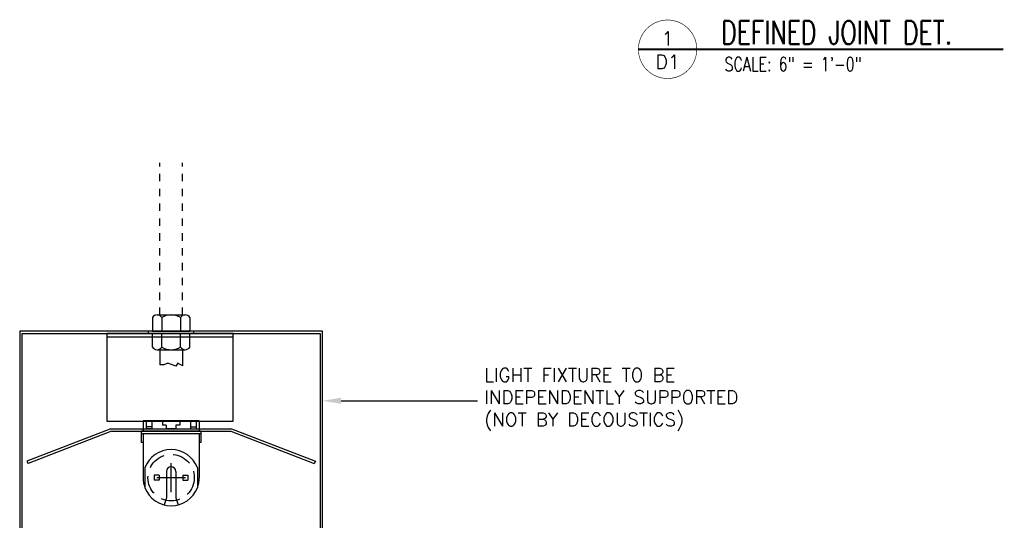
# Model space of a CAD drawing. Header units: inches. Extents: x 31 to 585, y 3457 to 3603.
# Tile 4 of 24: x 232.33 to 245.6, y 3493.54 to 3500.28. Entities that reach past the tile are written whole.
import ezdxf
from ezdxf import colors
from ezdxf.entities.mleader import LeaderData, LeaderLine
from ezdxf.enums import TextEntityAlignment as Align
from ezdxf.math import Vec2, Vec3

# ---------------------------------------------------------------- set-up
doc = ezdxf.new("R2010")
doc.units = ezdxf.units.IN
doc.header["$MEASUREMENT"] = 0
doc.linetypes.add('DASHED2', pattern=[0.375, 0.25, -0.125])
for name, color, linetype in [('1-FIXTURES', 1, 'Continuous'), ('1-TEXT', 2, 'Continuous'), ('1-TITLE', 4, 'Continuous')]:
    doc.layers.add(name, color=color, linetype=linetype)
doc.styles.add('TEXT', font='romans.shx')

# ---------------------------------------------------------------- blocks, each defined once
blk = doc.blocks.new('*U43')
at = {"layer": '1-TEXT', "color": 2, "style": 'TEXT'}
blk.add_attdef('VIEWNAME', (0.89, 0.061), '', height=0.25, dxfattribs=at)
at = {"layer": '1-TEXT', "style": 'TEXT'}
for tag, p in [('NOTE1', (0.926, -0.281)), ('NOTE2', (0.926, -0.463)), ('NOTE3', (0.926, -0.655)), ('NOTE4', (0.926, -0.832))]:
    blk.add_attdef(tag, p, '', height=0.125, dxfattribs=at)
blk.add_wipeout([(0.314, 0.314), (0.236, 0.304), (0.163, 0.275), (0.099, 0.229), (0.049, 0.168), (0.015, 0.097), (0.001, 0.02), (0.006, -0.059), (0.03, -0.134), (0.072, -0.2), (0.13, -0.254), (0.199, -0.292), (0.275, -0.312), (0.354, -0.312), (0.43, -0.292), (0.499, -0.254), (0.556, -0.2), (0.599, -0.134), (0.623, -0.059), (0.628, 0.02), (0.613, 0.097), (0.58, 0.168), (0.529, 0.229), (0.466, 0.275), (0.392, 0.304)])
at = {"layer": '1-TITLE', "const_width": 0.00651}
blk.add_lwpolyline([(0, 0, 1), (0.628, 0, 0.414214), (0.314, 0.314, 0.414214), (0, 0, 2.926408)], format="xyb", dxfattribs=at)
at = {"layer": '1-TITLE', "const_width": 0.02}
blk.add_lwpolyline([(0, 0), (3.923, 0)], dxfattribs=at)
at = {"layer": '1-TEXT', "style": 'TEXT'}
for tag, p in [('DETAIL#', (0.301, 0.094)), ('SHEET#', (0.306, -0.207))]:
    blk.add_attdef(tag, text='', height=0.125, dxfattribs=at).set_placement(p, align=Align.CENTER)

msp = doc.modelspace()

# ---------------------------------------------------------------- linework, layer by layer
at = {"layer": '1-FIXTURES', "color": 8, "linetype": 'DASHED2', "ltscale": 0.25}
for p, q in [((234.21576, 3496.3081), (234.21576, 3498.3579)), ((234.5246, 3496.3081), (234.5246, 3498.3579)), ((234.5246, 3496.3081), (234.5246, 3498.3579))]:
    msp.add_line(p, q, dxfattribs=at)
at = {"layer": '1-FIXTURES'}
for p, q in [((234.11768, 3496.27199), (234.11768, 3496.0901)), ((234.18023, 3496.3081), (234.56014, 3496.3081)), ((234.24278, 3496.27199), (234.24278, 3496.0901)), ((234.49759, 3496.27199), (234.49759, 3496.0901)), ((234.62268, 3496.27199), (234.62268, 3496.0901)), ((234.11768, 3495.87521), (234.11768, 3496.0571)), ((234.24278, 3495.87521), (234.24278, 3496.0571)), ((234.49759, 3495.87521), (234.49759, 3496.0571)), ((234.62268, 3495.87521), (234.62268, 3496.0571)), ((234.18023, 3495.8391), (234.56014, 3495.8391)), ((233.55822, 3494.7746), (232.42545, 3494.3371)), ((233.55822, 3494.7746), (235.18215, 3494.7746)), ((235.18215, 3494.7746), (236.31492, 3494.3371)), ((233.56706, 3494.7416), (232.44195, 3494.30852)), ((233.56706, 3494.7416), (235.1733, 3494.7416)), ((235.1733, 3494.7416), (236.29842, 3494.30852)), ((232.42545, 3494.3371), (232.44195, 3494.30852)), ((236.31492, 3494.3371), (236.29842, 3494.30852))]:
    msp.add_line(p, q, dxfattribs=at)
at = {"layer": '1-FIXTURES', "color": 8}
for p, q in [((235.20468, 3496.0071), (233.50468, 3496.0071)), ((234.74868, 3494.8816), (233.99168, 3494.8816)), ((233.99168, 3494.8816), (233.99168, 3494.7416)), ((234.03168, 3494.8816), (234.03168, 3494.7746)), ((234.10868, 3494.80219), (234.03168, 3494.80219)), ((234.10868, 3494.7746), (234.03168, 3494.7746)), ((234.10868, 3494.8816), (234.10868, 3494.7746)), ((234.25218, 3494.8816), (234.25218, 3494.8226)), ((234.30488, 3494.8226), (234.25218, 3494.8226)), ((234.30488, 3494.8226), (234.30488, 3494.7746)), ((234.43548, 3494.7746), (234.30488, 3494.7746)), ((234.48818, 3494.8226), (234.43548, 3494.8226)), ((234.43548, 3494.8226), (234.43548, 3494.7746)), ((234.48818, 3494.8816), (234.48818, 3494.8226)), ((234.63168, 3494.8816), (234.63168, 3494.7746)), ((234.63168, 3494.80219), (234.70868, 3494.80219)), ((234.63168, 3494.7746), (234.70868, 3494.7746)), ((234.70868, 3494.8816), (234.70868, 3494.7746)), ((234.74868, 3494.8816), (234.74868, 3494.7416)), ((234.77218, 3494.7416), (233.96818, 3494.7416)), ((233.96818, 3494.7416), (233.96818, 3494.5876)), ((234.77218, 3494.7046), (233.96818, 3494.7046)), ((233.99168, 3494.7046), (233.99168, 3494.11526)), ((234.74868, 3494.7046), (234.74868, 3494.11526)), ((234.77218, 3494.7416), (234.77218, 3494.5876)), ((233.99168, 3494.5876), (233.96818, 3494.5876)), ((234.77218, 3494.5876), (234.74868, 3494.5876)), ((234.01668, 3494.25054), (234.01668, 3493.97998)), ((234.37018, 3493.92113), (234.37018, 3494.3094)), ((234.72368, 3494.25054), (234.72368, 3493.97998)), ((234.14318, 3494.14726), (234.14318, 3494.08326)), ((234.21018, 3494.14726), (234.14318, 3494.14726)), ((234.56432, 3494.11526), (234.17605, 3494.11526)), ((234.21018, 3494.14726), (234.21018, 3494.08326)), ((234.30768, 3494.20026), (234.30768, 3493.84576)), ((234.43268, 3494.20026), (234.43268, 3493.84576)), ((234.53018, 3494.14726), (234.53018, 3494.08326)), ((234.53018, 3494.14726), (234.59718, 3494.14726)), ((234.59718, 3494.14726), (234.59718, 3494.08326)), ((234.21018, 3494.08326), (234.14318, 3494.08326)), ((234.53018, 3494.08326), (234.59718, 3494.08326)), ((234.30768, 3493.84576), (234.27718, 3493.74837)), ((234.43268, 3493.84576), (234.46318, 3493.74837))]:
    msp.add_line(p, q, dxfattribs=at)
at = {"layer": '1-FIXTURES', "linetype": 'DASHED2', "ltscale": 0.25}
for p, q in [((234.06471, 3496.0556), (234.06471, 3496.0901)), ((234.67565, 3496.0556), (234.67565, 3496.0901))]:
    msp.add_line(p, q, dxfattribs=at)
at = {"layer": '1-FIXTURES', "color": 14}
for p, q in [((234.11768, 3496.0901), (234.62268, 3496.0901)), ((234.11768, 3496.0571), (234.62268, 3496.0571))]:
    msp.add_line(p, q, dxfattribs=at)
at = {"layer": '1-FIXTURES', "color": 8, "linetype": 'DASHED2'}
for p, q in [((234.21576, 3495.8391), (234.21576, 3495.63716)), ((234.5246, 3495.8391), (234.5246, 3495.62011))]:
    msp.add_line(p, q, dxfattribs=at)
at = {"layer": '1-FIXTURES'}
msp.add_lwpolyline([(236.41168, 3496.0901), (232.32868, 3496.0901), (232.32868, 3491.3401), (232.36168, 3491.3401), (232.36168, 3496.0571), (236.37868, 3496.0571), (236.37868, 3491.3401), (236.41168, 3491.3401)], close=True, dxfattribs=at)
at = {"layer": '1-FIXTURES', "color": 8}
msp.add_lwpolyline([(233.50468, 3494.8771), (235.20468, 3494.8771), (235.20468, 3496.0571), (233.50468, 3496.0571)], close=True, dxfattribs=at)
at = {"layer": '1-FIXTURES', "color": 8, "linetype": 'DASHED2'}
msp.add_lwpolyline([(234.5246, 3495.62011), (234.46106, 3495.65696), (234.43209, 3495.61748), (234.32407, 3495.65696), (234.27139, 3495.6359), (234.21576, 3495.63716)], dxfattribs=at)
msp.add_circle((234.37018, 3494.11526), 0.3125, dxfattribs=at)
at = {"layer": '1-FIXTURES'}
for centre, radius, start, end in [((234.18023, 3496.23588), 0.07222, 30, 150), ((234.37018, 3496.06529), 0.24281, 58.350583, 121.649417), ((234.56014, 3496.23588), 0.07222, 30, 150), ((234.18023, 3495.91132), 0.07222, 210, 330), ((234.37018, 3496.08191), 0.24281, 238.350583, 301.649417), ((234.56014, 3495.91132), 0.07222, 210, 330)]:
    msp.add_arc(centre, radius, start, end, dxfattribs=at)
at = {"layer": '1-FIXTURES', "color": 8}
for centre, radius, start, end in [((234.37018, 3494.11526), 0.3785, 20.940865, 159.059135), ((234.37018, 3494.20026), 0.0625, 0, 180), ((234.37018, 3494.11526), 0.3785, 180, 200.940865), ((234.37018, 3494.11526), 0.3785, 339.059135, 0), ((234.37018, 3494.11526), 0.3785, 200.940865, 339.059135)]:
    msp.add_arc(centre, radius, start, end, dxfattribs=at)

# ---------------------------------------------------------------- block references
at = {"layer": '1-TITLE'}
ref = msp.add_blockref('*U43', (240.66904, 3499.88664), dxfattribs=dict(at, xscale=1.254172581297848, yscale=1.254172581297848, zscale=1.254172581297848))
ref.add_attrib('VIEWNAME', 'DEFINED JOINT DET.', (241.78538, 3499.95579), dxfattribs={"color": 2, "height": 0.312495, "style": 'TEXT', "width": 0.75})
ref.add_attrib('DETAIL#', '1', dxfattribs={"color": 2, "height": 0.1875, "style": 'TEXT'}).set_placement((241.06313, 3500.0304), align=Align.MIDDLE_CENTER)
ref.add_attrib('SHEET#', 'D1', dxfattribs={"color": 2, "height": 0.1875, "style": 'TEXT'}).set_placement((241.06313, 3499.71685), align=Align.MIDDLE_CENTER)
ref.add_attrib('NOTE1', 'SCALE: 6" = 1\'-0"', dxfattribs={"color": 2, "height": 0.1875, "style": 'TEXT', "width": 0.75}).set_placement((241.83058, 3499.53464), align=Align.BOTTOM_LEFT)

# ---------------------------------------------------------------- leaders
at = {"layer": '1-TEXT'}
ml = msp.add_multileader_mtext('Standard', dxfattribs=at)
ml.set_content('LIGHT FIXTURE TO BE INDEPENDENTLY SUPPORTED (NOT BY DECOUSTICS)', color=256, style='TEXT')
ml.set_leader_properties(color=4, linetype='ByLayer', lineweight=-1)
ml.build(insert=Vec2(0, 0))
ml.multileader.update_dxf_attribs({"text_left_attachment_type": 2, "text_right_attachment_type": 2, "dogleg_length": 0.36, "arrow_head_size": 0.25})
ctx = ml.context
ctx.base_point, ctx.char_height, ctx.arrow_head_size, ctx.landing_gap_size, ctx.plane_origin = Vec3(238.50145, 3495.15155), 0.18, 0.25, 0.09, Vec3(236.97299, 3494.37058)
ctx.left_attachment, ctx.right_attachment = 2, 2
notes = []
notes.append((ctx, [(0, (1, 1, 0), (237.93073, 3495.15155), (1, 0), 0.57072, [(0, [(236.41168, 3495.15155)], 0, [])])]))
ctx.mtext.insert, ctx.mtext.width, ctx.mtext.defined_height, ctx.mtext.flow_direction = Vec3(238.59145, 3495.58869), 4.1386403, 1.14325, 5
for ctx, leaders in notes:
    for number, flags, end, landing, length, lines in leaders:
        leader = LeaderData()
        leader.index, (leader.has_last_leader_line, leader.has_dogleg_vector, leader.attachment_direction) = number, flags
        leader.last_leader_point, leader.dogleg_vector, leader.dogleg_length = Vec3(end), Vec3(landing), length
        for number, points, colour, breaks in lines:
            line = LeaderLine()
            line.index, line.vertices, line.color, line.breaks = number, Vec3.list(points), colors.encode_raw_color(colour), breaks
            leader.lines.append(line)
        ctx.leaders.append(leader)

doc.saveas('drawing.dxf')
